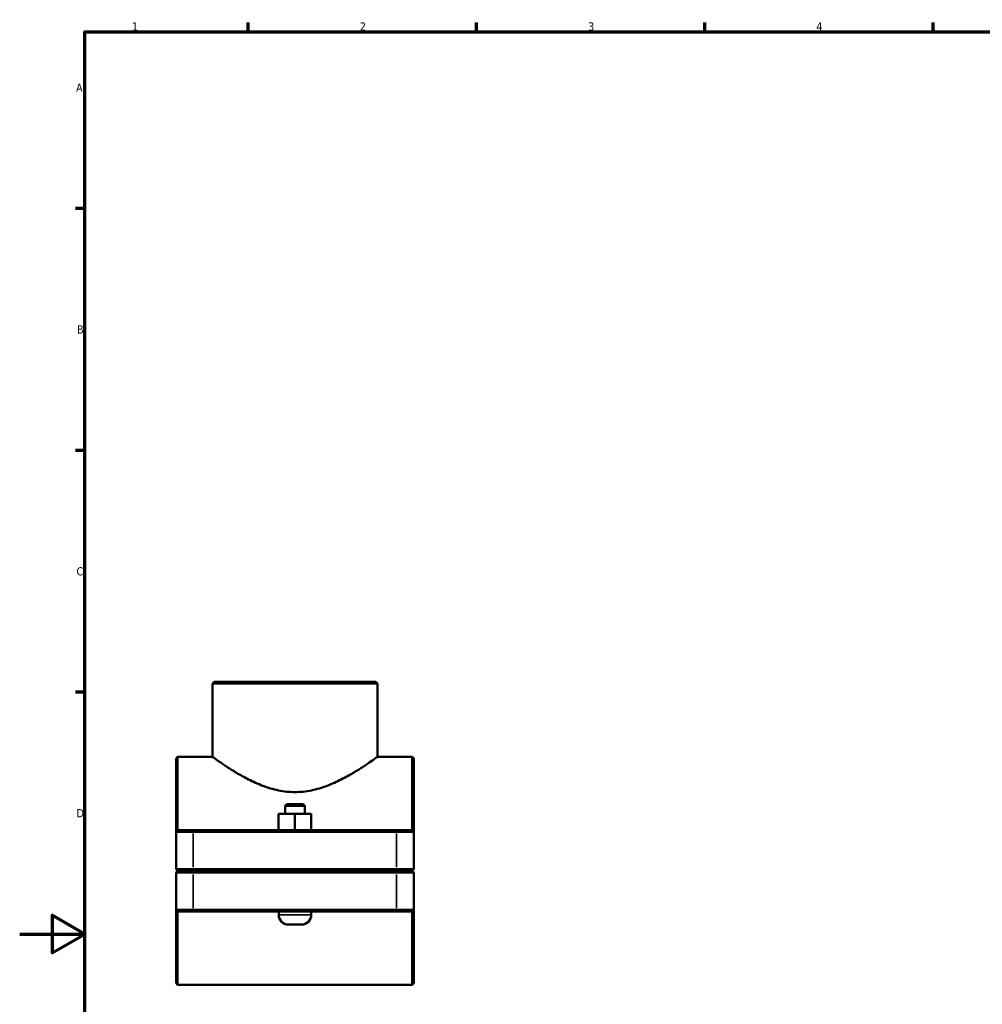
# Model space of a CAD drawing. Header units: millimetres. Extents: x 0 to 1134, y -4 to 1083.
# Tile 2 of 6: x 0 to 295, y 275 to 578. Entities that reach past the tile are written whole.
import ezdxf

# ---------------------------------------------------------------- set-up
doc = ezdxf.new("R2010")
doc.units = ezdxf.units.MM
for name, color, linetype, lineweight in [('Border (ISO)', 7, 'Continuous', 70), ('Visible (ISO)', 7, 'Continuous', 50), ('Visible Narrow (ISO)', 7, 'Continuous', 35)]:
    doc.layers.add(name, color=color, linetype=linetype, lineweight=lineweight)
doc.styles.add('Note Text (ISO)', font='tahoma.ttf')

# ---------------------------------------------------------------- blocks, each defined once
blk = doc.blocks.new('Borders Default Border')
at = {"layer": 'Border (ISO)'}
for p, q in [((70.08, 574), (70.08, 576.9)), ((140.17, 574), (140.17, 576.9)), ((210.25, 574), (210.25, 576.9)), ((280.33, 574), (280.33, 576.9)), ((20, 519.75), (17.1, 519.75)), ((20, 445.5), (17.1, 445.5)), ((20, 371.25), (17.1, 371.25))]:
    blk.add_line(p, q, dxfattribs=at)
at = {"layer": 'Border (ISO)', "flags": 128}
for points in [[(20, 20), (20, 574), (821, 574), (821, 20), (20, 20)], [(0, 297), (20, 297), (10, 302.77), (10, 291.23), (20, 297)]]:
    blk.add_lwpolyline(points, dxfattribs=at)
at = {"layer": 'Border (ISO)', "color": 232, "true_color": 0xca0064, "char_height": 2.5, "attachment_point": 7, "style": 'Note Text (ISO)'}
for s, insert in [('1', (34.48, 574.4)), ('2', (104.37, 574.4)), ('3', (174.43, 574.35)), ('4', (244.42, 574.4)), ('A', (17.29, 555.62)), ('B', (17.59, 481.37)), ('C', (17.43, 407.08)), ('D', (17.43, 332.88))]:
    blk.add_mtext(s, dxfattribs=dict(at, insert=insert))

msp = doc.modelspace()

# ---------------------------------------------------------------- linework, layer by layer
at = {"layer": 'Visible (ISO)'}
for p, q in [((59.64, 374.427), (59.14, 373.927)), ((59.14, 351.427), (59.14, 373.927)), ((109.777, 373.927), (59.14, 373.927)), ((59.64, 374.427), (109.277, 374.427)), ((109.277, 374.427), (109.777, 373.927)), ((109.777, 351.427), (109.777, 373.927)), ((47.959, 350.927), (48.459, 351.427)), ((47.959, 328.427), (47.959, 350.927)), ((48.459, 351.427), (48.459, 328.927)), ((59.14, 351.427), (48.459, 351.427)), ((120.459, 351.427), (109.777, 351.427)), ((120.459, 328.927), (120.459, 351.427)), ((120.959, 350.927), (120.459, 351.427)), ((120.959, 350.927), (120.959, 328.427)), ((81.959, 336.927), (81.459, 336.427)), ((81.459, 336.427), (87.459, 336.427)), ((81.459, 336.427), (81.459, 333.927)), ((86.959, 336.927), (81.959, 336.927)), ((86.959, 336.927), (87.459, 336.427)), ((87.459, 336.427), (87.459, 333.927)), ((79.443, 328.927), (79.443, 333.927)), ((84.428, 333.927), (79.443, 333.927)), ((84.428, 328.927), (84.428, 333.927)), ((89.443, 333.927), (84.428, 333.927)), ((89.443, 328.927), (89.443, 333.927)), ((89.474, 333.927), (89.443, 333.927)), ((89.474, 328.927), (89.474, 333.927)), ((48.459, 328.927), (47.959, 328.427)), ((53.259, 328.427), (47.959, 328.427)), ((47.959, 328.427), (47.959, 316.977)), ((48.459, 328.927), (53.259, 328.927)), ((115.659, 328.927), (53.259, 328.927)), ((53.259, 328.427), (115.659, 328.427)), ((115.659, 328.927), (120.459, 328.927)), ((120.959, 328.427), (115.659, 328.427)), ((120.459, 328.927), (120.959, 328.427)), ((120.959, 316.977), (120.959, 328.427)), ((48.459, 316.477), (47.959, 316.977)), ((47.959, 316.977), (53.259, 316.977)), ((48.459, 316.377), (47.959, 315.877)), ((53.259, 315.877), (47.959, 315.877)), ((47.959, 315.877), (47.959, 304.427)), ((53.259, 316.477), (48.459, 316.477)), ((48.459, 316.377), (53.259, 316.377)), ((115.659, 316.977), (53.259, 316.977)), ((53.259, 316.477), (115.659, 316.477)), ((115.659, 316.377), (53.259, 316.377)), ((53.259, 315.877), (115.659, 315.877)), ((79.459, 316.477), (79.459, 316.377)), ((89.459, 316.477), (89.459, 316.377)), ((115.659, 316.977), (120.959, 316.977)), ((120.459, 316.477), (115.659, 316.477)), ((115.659, 316.377), (120.459, 316.377)), ((120.959, 315.877), (115.659, 315.877)), ((120.459, 316.477), (120.959, 316.977)), ((120.459, 316.377), (120.959, 315.877)), ((120.959, 304.427), (120.959, 315.877)), ((47.959, 304.427), (53.259, 304.427)), ((47.959, 281.927), (47.959, 304.427)), ((48.459, 303.927), (47.959, 304.427)), ((48.459, 303.927), (48.459, 281.427)), ((53.259, 303.927), (48.459, 303.927)), ((115.659, 304.427), (53.259, 304.427)), ((53.259, 303.927), (115.659, 303.927)), ((79.459, 303.927), (79.459, 302.927)), ((89.459, 303.927), (89.459, 302.927)), ((115.659, 304.427), (120.959, 304.427)), ((120.459, 303.927), (115.659, 303.927)), ((120.459, 303.927), (120.959, 304.427)), ((120.459, 281.427), (120.459, 303.927)), ((120.959, 304.427), (120.959, 281.927)), ((82.459, 299.927), (86.459, 299.927)), ((47.959, 281.927), (48.459, 281.427)), ((120.459, 281.427), (48.459, 281.427)), ((120.959, 281.927), (120.459, 281.427))]:
    msp.add_line(p, q, dxfattribs=at)
for centre, start, end in [((82.459, 302.927), 180, 270), ((86.459, 302.927), 270, 0)]:
    msp.add_arc(centre, 3, start, end, dxfattribs=at)
msp.add_open_spline([(59.14, 351.427), (59.14, 351.427), (59.305, 351.307), (59.979, 350.824), (60.487, 350.462), (61.802, 349.549), (62.61, 348.998), (64.446, 347.796), (65.475, 347.145), (67.655, 345.847), (68.892, 345.149), (71.59, 343.781), (73.05, 343.112), (76.128, 341.949), (77.749, 341.454), (81.07, 340.775), (82.771, 340.593), (86.146, 340.593), (87.847, 340.775), (91.168, 341.454), (92.789, 341.949), (95.867, 343.112), (97.327, 343.781), (100.025, 345.149), (101.262, 345.847), (103.442, 347.145), (104.471, 347.796), (106.307, 348.998), (107.115, 349.549), (108.43, 350.462), (108.938, 350.824), (109.612, 351.307), (109.777, 351.427), (109.777, 351.427)], degree=3, knots=[4.0145286, 4.0145286, 4.0145286, 4.0145286, 4.5120138, 4.5120138, 5.0094989, 5.0094989, 5.5069841, 5.5069841, 6.0044693, 6.0044693, 6.5106163, 6.5106163, 7.0167632, 7.0167632, 7.5229102, 7.5229102, 8.0290571, 8.0290571, 8.5352041, 8.5352041, 9.0413511, 9.0413511, 9.547498, 9.547498, 10.053645, 10.053645, 10.5511302, 10.5511302, 11.0486153, 11.0486153, 11.5461005, 11.5461005, 12.0435857, 12.0435857, 12.0435857, 12.0435857], dxfattribs=at)
at = {"layer": 'Visible Narrow (ISO)'}
for p, q in [((53.259, 328.902), (53.259, 328.452)), ((53.259, 317.55), (53.259, 327.855)), ((115.659, 328.902), (115.659, 328.452)), ((115.659, 327.855), (115.659, 317.55)), ((53.259, 316.502), (53.259, 316.952)), ((53.259, 316.352), (53.259, 315.902)), ((53.259, 305), (53.259, 315.305)), ((115.659, 316.502), (115.659, 316.952)), ((115.659, 316.352), (115.659, 315.902)), ((115.659, 315.305), (115.659, 305)), ((53.259, 303.952), (53.259, 304.402)), ((89.397, 302.927), (79.52, 302.927)), ((115.659, 303.952), (115.659, 304.402))]:
    msp.add_line(p, q, dxfattribs=at)

# ---------------------------------------------------------------- block references
msp.add_blockref('Borders Default Border', (0, 0))

doc.saveas('drawing.dxf')
